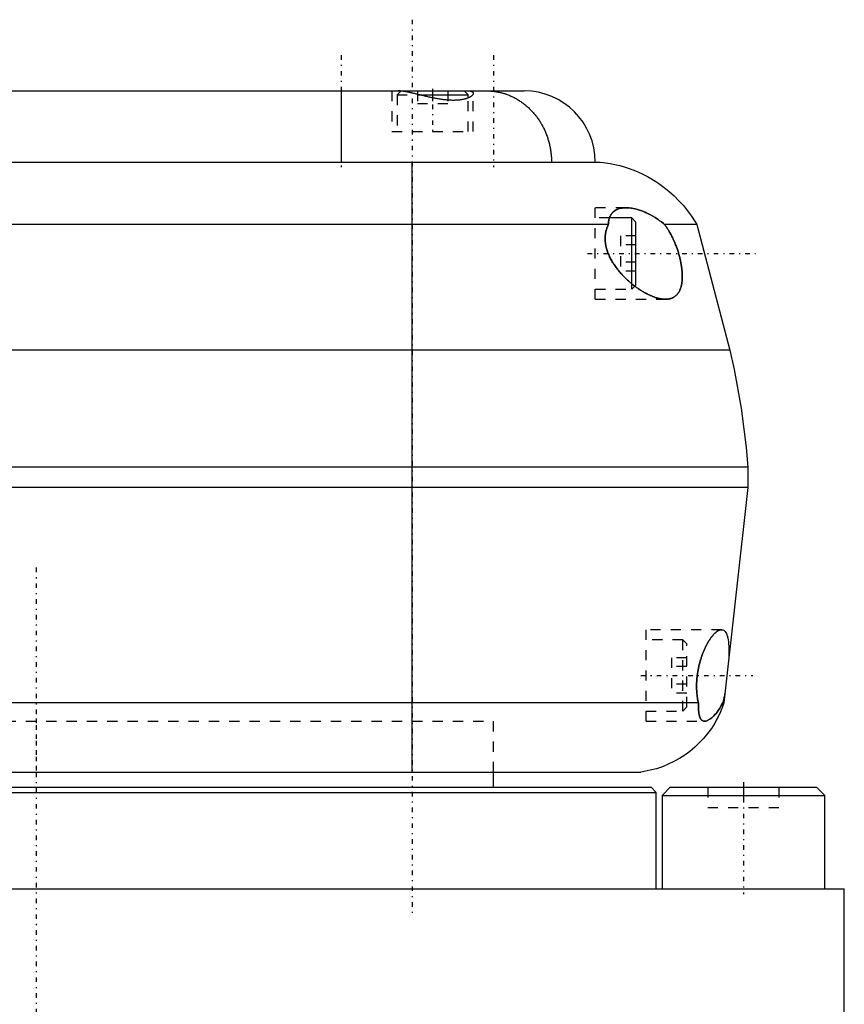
# Model space of a CAD drawing. Extents: x -602 to 168, y -1 to 861.
# Tile 10 of 10: x -2 to 80, y 294 to 390. Entities that reach past the tile are written whole.
import ezdxf

# ---------------------------------------------------------------- set-up
doc = ezdxf.new("R2010")
doc.units = 0
doc.linetypes.add('CENTER', pattern=[1.5, 0.45, -0.5, 0.05, -0.5])
doc.linetypes.add('DASHED', pattern=[2, 1, -1])
for name, color, linetype in [('AM_0', 7, 'CONTINUOUS'), ('AM_3', 7, 'DASHED'), ('AM_7', 7, 'CENTER')]:
    doc.layers.add(name, color=color, linetype=linetype)

msp = doc.modelspace()

# ---------------------------------------------------------------- linework, layer by layer
at = {"layer": 'AM_0', "color": 7, "linetype": 'CONTINUOUS'}
for p, q in [((-58, 383.5), (48, 383.5)), ((30, 383.5), (30, 376.5)), ((35.9, 383.5), (35.883, 383.483)), ((37.747, 383.1), (42.5, 383.1)), ((42.5, 383.1), (42.1, 383.5)), ((42.5, 382.801), (42.5, 383.1)), ((-345.5, 376.5), (55.5, 376.5)), ((37, 316.5), (37, 376.5)), ((58.6, 371), (56.393, 371)), ((59, 370.6), (58.6, 371)), ((58.6, 364.517), (58.6, 371)), ((56.287, 370.35), (-346.287, 370.35)), ((59, 364.4), (59, 370.6)), ((65, 370.35), (61.814, 370.35)), ((65, 370.35), (68.25, 358)), ((58.889, 364.289), (59, 364.4)), ((68.25, 358), (-358.25, 358)), ((70, 346.5), (-360, 346.5)), ((70, 346.5), (70, 344.5)), ((70, 344.5), (-360, 344.5)), ((70, 344.5), (67.65, 323.3)), ((65.144, 323.3), (-355.144, 323.3)), ((67.65, 323.3), (67.537, 323.3)), ((-351.5, 316.5), (59.5, 316.5)), ((45, 315), (45, 316.5)), ((-60.5, 315), (60.5, 315)), ((61, 314.5), (60.5, 315)), ((62.375, 315), (61.575, 314.2)), ((62.375, 315), (76.775, 315)), ((77.575, 314.2), (76.775, 315)), ((-61, 314.5), (61, 314.5)), ((61, 305), (61, 314.5)), ((61.575, 314.2), (61.575, 305)), ((61.575, 314.2), (77.575, 314.2)), ((77.575, 305), (77.575, 314.2)), ((-79.5, 305), (79.5, 305)), ((79.5, 288.3), (79.5, 305))]:
    msp.add_line(p, q, dxfattribs=at)
for points in [[(43, 383.251, 0), (43, 383.242, 0), (42.998, 383.224, 0), (42.994, 383.205, 0), (42.991, 383.195, 0), (42.988, 383.185, 0), (42.98, 383.166, 0), (42.971, 383.146, 0), (42.959, 383.126, 0), (42.946, 383.106, 0), (42.93, 383.085, 0), (42.922, 383.075, 0), (42.913, 383.065, 0), (42.893, 383.044, 0), (42.872, 383.024, 0), (42.849, 383.003, 0), (42.824, 382.983, 0), (42.797, 382.962, 0), (42.782, 382.952, 0), (42.768, 382.942, 0), (42.737, 382.921, 0), (42.704, 382.901, 0), (42.686, 382.891, 0), (42.669, 382.881, 0), (42.632, 382.862, 0), (42.593, 382.843, 0), (42.573, 382.833, 0), (42.553, 382.824, 0), (42.51, 382.805, 0), (42.466, 382.787, 0), (42.42, 382.769, 0), (42.371, 382.752, 0), (42.321, 382.735, 0), (42.295, 382.727, 0), (42.269, 382.719, 0), (42.215, 382.704, 0), (42.16, 382.689, 0), (42.102, 382.675, 0), (42.043, 382.661, 0), (41.982, 382.648, 0), (41.951, 382.642, 0), (41.919, 382.637, 0), (41.855, 382.626, 0), (41.789, 382.615, 0), (41.721, 382.606, 0), (41.651, 382.598, 0), (41.58, 382.59, 0), (41.544, 382.587, 0), (41.507, 382.584, 0), (41.433, 382.578, 0), (41.356, 382.574, 0), (41.279, 382.57, 0), (41.199, 382.568, 0), (41.119, 382.567, 0), (41.079, 382.566, 0), (41.038, 382.566, 0), (40.955, 382.567, 0), (40.871, 382.569, 0), (40.786, 382.572, 0), (40.7, 382.576, 0), (40.613, 382.581, 0), (40.569, 382.584, 0), (40.524, 382.587, 0), (40.435, 382.594, 0), (40.345, 382.602, 0), (40.3, 382.607, 0), (40.254, 382.612, 0), (40.162, 382.622, 0), (40.069, 382.633, 0), (40.022, 382.639, 0), (39.975, 382.645, 0), (39.88, 382.658, 0), (39.786, 382.672, 0), (39.69, 382.687, 0), (39.595, 382.702, 0), (39.499, 382.718, 0), (39.451, 382.727, 0), (39.403, 382.735, 0), (39.306, 382.753, 0), (39.209, 382.772, 0), (39.112, 382.791, 0), (39.015, 382.81, 0), (38.918, 382.83, 0), (38.87, 382.84, 0), (38.821, 382.851, 0), (38.724, 382.872, 0), (38.627, 382.893, 0), (38.53, 382.915, 0), (38.433, 382.937, 0), (38.337, 382.959, 0), (38.288, 382.971, 0), (38.24, 382.982, 0), (38.144, 383.004, 0), (38.049, 383.027, 0), (37.954, 383.05, 0), (37.859, 383.073, 0), (37.765, 383.096, 0), (37.718, 383.107, 0), (37.671, 383.118, 0), (37.579, 383.141, 0), (37.486, 383.163, 0), (37.395, 383.185, 0), (37.304, 383.207, 0), (37.214, 383.228, 0), (37.17, 383.239, 0), (37.125, 383.249, 0), (37.037, 383.27, 0), (36.95, 383.29, 0), (36.907, 383.3, 0), (36.864, 383.31, 0), (36.779, 383.328, 0), (36.696, 383.346, 0), (36.654, 383.355, 0), (36.613, 383.364, 0), (36.532, 383.38, 0), (36.453, 383.396, 0), (36.375, 383.411, 0), (36.298, 383.425, 0), (36.223, 383.438, 0), (36.186, 383.444, 0), (36.149, 383.45, 0), (36.077, 383.46, 0), (36.007, 383.47, 0), (35.939, 383.478, 0), (35.872, 383.485, 0), (35.808, 383.491, 0), (35.776, 383.493, 0), (35.746, 383.495, 0), (35.686, 383.498, 0), (35.628, 383.5, 0), (35.6, 383.5, 0)], [(42.459, 383.5, 0), (42.488, 383.5, 0), (42.544, 383.498, 0), (42.597, 383.494, 0), (42.623, 383.492, 0), (42.647, 383.489, 0), (42.694, 383.482, 0), (42.737, 383.473, 0), (42.777, 383.463, 0), (42.814, 383.451, 0), (42.848, 383.438, 0), (42.863, 383.43, 0), (42.878, 383.423, 0), (42.905, 383.407, 0), (42.928, 383.39, 0), (42.949, 383.371, 0), (42.966, 383.352, 0), (42.979, 383.331, 0), (42.985, 383.32, 0), (42.989, 383.309, 0), (42.996, 383.287, 0), (43, 383.263, 0), (43, 383.251, 0)], [(44.318, 383.5, 0), (44.364, 383.5, 0), (44.456, 383.498, 0), (44.548, 383.495, 0), (44.594, 383.493, 0), (44.64, 383.491, 0), (44.732, 383.485, 0), (44.823, 383.478, 0), (44.915, 383.469, 0), (45.006, 383.459, 0), (45.097, 383.447, 0), (45.142, 383.441, 0), (45.188, 383.434, 0), (45.279, 383.42, 0), (45.369, 383.404, 0), (45.46, 383.386, 0), (45.55, 383.368, 0), (45.64, 383.347, 0), (45.685, 383.337, 0), (45.729, 383.326, 0), (45.819, 383.303, 0), (45.908, 383.278, 0), (45.952, 383.265, 0), (45.997, 383.252, 0), (46.085, 383.225, 0), (46.173, 383.196, 0), (46.217, 383.181, 0), (46.261, 383.166, 0), (46.349, 383.134, 0), (46.436, 383.101, 0), (46.523, 383.067, 0), (46.609, 383.031, 0), (46.695, 382.994, 0), (46.738, 382.975, 0), (46.78, 382.955, 0), (46.865, 382.916, 0), (46.95, 382.874, 0), (47.034, 382.832, 0), (47.117, 382.788, 0), (47.2, 382.742, 0), (47.241, 382.719, 0), (47.282, 382.696, 0), (47.364, 382.648, 0), (47.445, 382.599, 0), (47.525, 382.548, 0), (47.604, 382.497, 0), (47.683, 382.444, 0), (47.722, 382.417, 0), (47.761, 382.389, 0), (47.839, 382.334, 0), (47.915, 382.277, 0), (47.991, 382.219, 0), (48.066, 382.16, 0), (48.141, 382.1, 0), (48.178, 382.069, 0), (48.214, 382.038, 0), (48.287, 381.976, 0), (48.359, 381.912, 0), (48.431, 381.847, 0), (48.501, 381.78, 0), (48.571, 381.713, 0), (48.605, 381.679, 0), (48.639, 381.644, 0), (48.707, 381.575, 0), (48.774, 381.504, 0), (48.807, 381.468, 0), (48.84, 381.432, 0), (48.905, 381.359, 0), (48.97, 381.285, 0), (49.001, 381.247, 0), (49.033, 381.21, 0), (49.095, 381.134, 0), (49.156, 381.057, 0), (49.216, 380.979, 0), (49.275, 380.9, 0), (49.333, 380.82, 0), (49.362, 380.78, 0), (49.39, 380.739, 0), (49.446, 380.658, 0), (49.501, 380.575, 0), (49.554, 380.492, 0), (49.607, 380.408, 0), (49.658, 380.323, 0), (49.683, 380.28, 0), (49.708, 380.237, 0), (49.757, 380.15, 0), (49.805, 380.063, 0), (49.852, 379.975, 0), (49.898, 379.886, 0), (49.942, 379.796, 0), (49.964, 379.751, 0), (49.986, 379.705, 0), (50.028, 379.614, 0), (50.069, 379.522, 0), (50.108, 379.429, 0), (50.147, 379.336, 0), (50.184, 379.242, 0), (50.202, 379.195, 0), (50.22, 379.147, 0), (50.255, 379.052, 0), (50.289, 378.956, 0), (50.321, 378.86, 0), (50.352, 378.763, 0), (50.381, 378.666, 0), (50.396, 378.617, 0), (50.41, 378.568, 0), (50.436, 378.47, 0), (50.462, 378.372, 0), (50.474, 378.323, 0), (50.486, 378.273, 0), (50.509, 378.174, 0), (50.531, 378.075, 0), (50.541, 378.025, 0), (50.551, 377.975, 0), (50.57, 377.875, 0), (50.588, 377.774, 0), (50.604, 377.673, 0), (50.619, 377.572, 0), (50.633, 377.471, 0), (50.639, 377.42, 0), (50.645, 377.37, 0), (50.656, 377.268, 0), (50.666, 377.166, 0), (50.674, 377.064, 0), (50.681, 376.962, 0), (50.686, 376.859, 0), (50.689, 376.808, 0), (50.691, 376.757, 0), (50.693, 376.654, 0), (50.695, 376.551, 0), (50.695, 376.5, 0)], [(55.5, 376.5, 0), (55.824, 376.462, 0), (56.466, 376.36, 0), (57.102, 376.225, 0), (57.417, 376.145, 0), (57.73, 376.058, 0), (58.348, 375.858, 0), (58.956, 375.626, 0), (59.551, 375.362, 0), (60.133, 375.067, 0), (60.7, 374.741, 0), (60.976, 374.568, 0), (61.248, 374.387, 0), (61.777, 374.005, 0), (62.285, 373.595, 0), (62.772, 373.159, 0), (63.236, 372.698, 0), (63.675, 372.213, 0), (63.885, 371.963, 0), (64.088, 371.707, 0), (64.474, 371.179, 0), (64.832, 370.631, 0), (65, 370.35, 0)], [(56.287, 370.35, 0), (56.287, 370.366, 0), (56.289, 370.397, 0), (56.29, 370.429, 0), (56.291, 370.444, 0), (56.292, 370.46, 0), (56.295, 370.49, 0), (56.297, 370.521, 0), (56.3, 370.551, 0), (56.303, 370.581, 0), (56.307, 370.61, 0), (56.309, 370.625, 0), (56.311, 370.639, 0), (56.315, 370.668, 0), (56.32, 370.697, 0), (56.324, 370.726, 0), (56.33, 370.754, 0), (56.335, 370.782, 0), (56.338, 370.795, 0), (56.341, 370.809, 0), (56.347, 370.836, 0), (56.354, 370.863, 0), (56.357, 370.877, 0), (56.36, 370.89, 0), (56.368, 370.917, 0), (56.375, 370.943, 0), (56.379, 370.956, 0), (56.383, 370.969, 0), (56.391, 370.994, 0), (56.399, 371.019, 0), (56.408, 371.044, 0), (56.417, 371.068, 0), (56.427, 371.093, 0), (56.432, 371.105, 0), (56.436, 371.116, 0), (56.446, 371.14, 0), (56.457, 371.163, 0), (56.495, 371.241, 0), (56.57, 371.366, 0), (56.655, 371.478, 0), (56.751, 371.579, 0), (56.802, 371.625, 0), (56.856, 371.668, 0), (56.969, 371.746, 0), (57.09, 371.812, 0), (57.219, 371.868, 0), (57.354, 371.913, 0), (57.495, 371.948, 0), (57.567, 371.962, 0), (57.64, 371.974, 0), (57.791, 371.991, 0), (57.945, 371.999, 0), (58.024, 372, 0)], [(58.024, 372, 0), (58.122, 371.998, 0), (58.321, 371.987, 0), (58.524, 371.964, 0), (58.627, 371.948, 0), (58.731, 371.93, 0), (58.94, 371.886, 0), (59.152, 371.831, 0), (59.366, 371.767, 0), (59.582, 371.693, 0), (59.799, 371.609, 0), (59.908, 371.564, 0), (60.017, 371.516, 0), (60.234, 371.413, 0), (60.451, 371.302, 0), (60.666, 371.181, 0), (60.879, 371.052, 0), (61.091, 370.913, 0), (61.197, 370.839, 0), (61.302, 370.764, 0), (61.509, 370.605, 0), (61.714, 370.438, 0), (61.814, 370.35, 0)], [(61.9, 363, 0), (61.867, 363, 0), (61.8, 363.002, 0), (61.734, 363.006, 0), (61.7, 363.009, 0), (61.666, 363.012, 0), (61.599, 363.019, 0), (61.532, 363.028, 0), (61.464, 363.038, 0), (61.396, 363.051, 0), (61.328, 363.064, 0), (61.294, 363.072, 0), (61.26, 363.08, 0), (61.19, 363.096, 0), (61.119, 363.115, 0), (61.048, 363.135, 0), (60.976, 363.157, 0), (60.903, 363.181, 0), (60.866, 363.193, 0), (60.829, 363.206, 0), (60.755, 363.232, 0), (60.679, 363.261, 0), (60.642, 363.275, 0), (60.604, 363.291, 0), (60.527, 363.322, 0), (60.451, 363.355, 0), (60.412, 363.372, 0), (60.373, 363.39, 0), (60.295, 363.426, 0), (60.217, 363.463, 0), (60.138, 363.502, 0), (60.059, 363.543, 0), (59.98, 363.585, 0), (59.941, 363.606, 0), (59.901, 363.628, 0), (59.821, 363.673, 0), (59.741, 363.719, 0), (59.661, 363.766, 0), (59.581, 363.815, 0), (59.501, 363.865, 0), (59.461, 363.89, 0), (59.421, 363.916, 0), (59.341, 363.969, 0), (59.262, 364.022, 0), (59.182, 364.077, 0), (59.102, 364.133, 0), (59.023, 364.19, 0), (58.984, 364.219, 0), (58.944, 364.248, 0), (58.866, 364.307, 0), (58.788, 364.367, 0), (58.71, 364.428, 0), (58.633, 364.49, 0), (58.557, 364.553, 0), (58.518, 364.585, 0), (58.481, 364.617, 0), (58.405, 364.681, 0), (58.331, 364.746, 0), (58.257, 364.812, 0), (58.184, 364.879, 0), (58.111, 364.946, 0), (58.075, 364.98, 0), (58.039, 365.014, 0), (57.966, 365.085, 0), (57.894, 365.157, 0), (57.857, 365.193, 0), (57.821, 365.23, 0), (57.749, 365.305, 0), (57.676, 365.382, 0), (57.64, 365.421, 0), (57.604, 365.46, 0), (57.532, 365.54, 0), (57.461, 365.621, 0), (57.39, 365.703, 0), (57.32, 365.787, 0), (57.251, 365.873, 0), (57.217, 365.916, 0), (57.183, 365.959, 0), (57.115, 366.047, 0), (57.049, 366.136, 0), (56.984, 366.226, 0), (56.919, 366.318, 0), (56.857, 366.411, 0), (56.826, 366.457, 0), (56.795, 366.504, 0), (56.736, 366.599, 0), (56.677, 366.695, 0), (56.621, 366.791, 0), (56.566, 366.889, 0), (56.513, 366.987, 0), (56.487, 367.037, 0), (56.462, 367.087, 0), (56.413, 367.187, 0), (56.366, 367.288, 0), (56.322, 367.389, 0), (56.28, 367.491, 0), (56.24, 367.594, 0), (56.221, 367.645, 0), (56.202, 367.697, 0), (56.167, 367.801, 0), (56.135, 367.905, 0), (56.105, 368.01, 0), (56.078, 368.115, 0), (56.054, 368.22, 0), (56.043, 368.272, 0), (56.033, 368.325, 0), (56.015, 368.431, 0), (56, 368.537, 0), (55.993, 368.59, 0), (55.988, 368.643, 0), (55.979, 368.749, 0), (55.973, 368.854, 0), (55.971, 368.907, 0), (55.971, 368.96, 0), (55.972, 369.065, 0), (55.976, 369.169, 0), (55.983, 369.272, 0), (55.994, 369.374, 0), (56.008, 369.475, 0), (56.016, 369.525, 0), (56.025, 369.575, 0), (56.046, 369.673, 0), (56.069, 369.769, 0), (56.095, 369.864, 0), (56.124, 369.957, 0), (56.156, 370.048, 0), (56.173, 370.092, 0), (56.19, 370.137, 0), (56.227, 370.224, 0), (56.267, 370.308, 0), (56.287, 370.35, 0)], [(61.814, 370.35, 0), (61.84, 370.317, 0), (61.889, 370.25, 0), (61.938, 370.183, 0), (61.962, 370.149, 0), (61.986, 370.114, 0), (62.034, 370.045, 0), (62.081, 369.974, 0), (62.129, 369.901, 0), (62.176, 369.827, 0), (62.223, 369.751, 0), (62.247, 369.712, 0), (62.27, 369.673, 0), (62.316, 369.594, 0), (62.362, 369.514, 0), (62.408, 369.432, 0), (62.453, 369.348, 0), (62.498, 369.264, 0), (62.52, 369.221, 0), (62.542, 369.178, 0), (62.585, 369.091, 0), (62.628, 369.003, 0), (62.649, 368.959, 0), (62.67, 368.914, 0), (62.712, 368.824, 0), (62.752, 368.733, 0), (62.772, 368.687, 0), (62.792, 368.641, 0), (62.831, 368.548, 0), (62.87, 368.455, 0), (62.907, 368.361, 0), (62.944, 368.267, 0), (62.98, 368.172, 0), (62.997, 368.124, 0), (63.014, 368.076, 0), (63.048, 367.98, 0), (63.081, 367.885, 0), (63.113, 367.788, 0), (63.144, 367.692, 0), (63.174, 367.596, 0), (63.188, 367.548, 0), (63.202, 367.5, 0), (63.23, 367.404, 0), (63.257, 367.309, 0), (63.282, 367.213, 0), (63.306, 367.119, 0), (63.33, 367.024, 0), (63.341, 366.978, 0), (63.352, 366.931, 0), (63.373, 366.836, 0), (63.393, 366.742, 0), (63.412, 366.647, 0), (63.431, 366.551, 0), (63.448, 366.456, 0), (63.456, 366.408, 0), (63.464, 366.361, 0), (63.479, 366.265, 0), (63.493, 366.17, 0), (63.506, 366.075, 0), (63.517, 365.98, 0), (63.528, 365.886, 0), (63.532, 365.839, 0), (63.537, 365.793, 0), (63.544, 365.7, 0), (63.55, 365.608, 0), (63.553, 365.562, 0), (63.555, 365.516, 0), (63.559, 365.426, 0), (63.561, 365.337, 0), (63.561, 365.292, 0), (63.561, 365.248, 0), (63.561, 365.161, 0), (63.559, 365.075, 0), (63.555, 364.991, 0), (63.55, 364.907, 0), (63.543, 364.826, 0), (63.54, 364.785, 0), (63.535, 364.745, 0), (63.526, 364.667, 0), (63.515, 364.59, 0), (63.503, 364.514, 0), (63.489, 364.441, 0), (63.474, 364.369, 0), (63.466, 364.334, 0), (63.457, 364.299, 0), (63.44, 364.231, 0), (63.42, 364.165, 0), (63.4, 364.101, 0), (63.378, 364.039, 0), (63.355, 363.979, 0), (63.344, 363.95, 0), (63.331, 363.921, 0), (63.306, 363.865, 0), (63.279, 363.811, 0), (63.251, 363.758, 0), (63.222, 363.707, 0), (63.191, 363.658, 0), (63.175, 363.633, 0), (63.159, 363.61, 0), (63.126, 363.564, 0), (63.091, 363.519, 0), (63.055, 363.477, 0), (63.018, 363.436, 0), (62.979, 363.397, 0), (62.959, 363.378, 0), (62.939, 363.36, 0), (62.898, 363.325, 0), (62.856, 363.291, 0), (62.835, 363.275, 0), (62.813, 363.26, 0), (62.768, 363.23, 0), (62.723, 363.202, 0), (62.699, 363.189, 0), (62.676, 363.176, 0), (62.628, 363.152, 0), (62.579, 363.13, 0), (62.53, 363.109, 0), (62.479, 363.091, 0), (62.427, 363.074, 0), (62.401, 363.066, 0), (62.375, 363.059, 0), (62.322, 363.045, 0), (62.268, 363.034, 0), (62.213, 363.024, 0), (62.157, 363.016, 0), (62.101, 363.01, 0), (62.073, 363.007, 0), (62.044, 363.005, 0), (61.987, 363.002, 0), (61.929, 363, 0), (61.9, 363, 0)], [(68.25, 358, 0), (68.665, 356.104, 0), (69.348, 352.284, 0), (69.833, 348.434, 0), (70, 346.5, 0)], [(65.144, 323.3, 0), (65.136, 323.338, 0), (65.119, 323.415, 0), (65.102, 323.494, 0), (65.095, 323.534, 0), (65.087, 323.575, 0), (65.072, 323.656, 0), (65.059, 323.739, 0), (65.046, 323.823, 0), (65.034, 323.909, 0), (65.023, 323.995, 0), (65.018, 324.039, 0), (65.013, 324.082, 0), (65.004, 324.171, 0), (64.996, 324.26, 0), (64.989, 324.35, 0), (64.983, 324.441, 0), (64.978, 324.532, 0), (64.975, 324.578, 0), (64.974, 324.625, 0), (64.971, 324.717, 0), (64.969, 324.81, 0), (64.968, 324.857, 0), (64.968, 324.904, 0), (64.968, 324.997, 0), (64.97, 325.091, 0), (64.971, 325.138, 0), (64.972, 325.185, 0), (64.975, 325.279, 0), (64.98, 325.372, 0), (64.985, 325.466, 0), (64.992, 325.559, 0), (64.999, 325.652, 0), (65.003, 325.698, 0), (65.007, 325.744, 0), (65.017, 325.836, 0), (65.027, 325.928, 0), (65.038, 326.021, 0), (65.05, 326.114, 0), (65.064, 326.207, 0), (65.071, 326.254, 0), (65.078, 326.3, 0), (65.093, 326.394, 0), (65.11, 326.487, 0), (65.127, 326.581, 0), (65.145, 326.674, 0), (65.164, 326.767, 0), (65.174, 326.814, 0), (65.184, 326.86, 0), (65.205, 326.953, 0), (65.227, 327.045, 0), (65.25, 327.137, 0), (65.274, 327.228, 0), (65.298, 327.318, 0), (65.311, 327.363, 0), (65.324, 327.408, 0), (65.35, 327.497, 0), (65.376, 327.585, 0), (65.404, 327.673, 0), (65.432, 327.759, 0), (65.461, 327.845, 0), (65.475, 327.887, 0), (65.49, 327.93, 0), (65.52, 328.013, 0), (65.551, 328.096, 0), (65.566, 328.136, 0), (65.582, 328.177, 0), (65.613, 328.257, 0), (65.645, 328.336, 0), (65.661, 328.375, 0), (65.678, 328.413, 0), (65.71, 328.489, 0), (65.743, 328.564, 0), (65.776, 328.638, 0), (65.81, 328.709, 0), (65.843, 328.78, 0), (65.86, 328.814, 0), (65.877, 328.849, 0), (65.911, 328.916, 0), (65.945, 328.982, 0), (65.979, 329.046, 0), (66.013, 329.108, 0), (66.047, 329.171, 0), (66.065, 329.201, 0), (66.082, 329.232, 0), (66.118, 329.292, 0), (66.153, 329.351, 0), (66.189, 329.41, 0), (66.226, 329.467, 0), (66.262, 329.523, 0), (66.281, 329.551, 0), (66.299, 329.578, 0), (66.336, 329.631, 0), (66.373, 329.684, 0), (66.41, 329.735, 0), (66.447, 329.784, 0), (66.485, 329.833, 0), (66.503, 329.856, 0), (66.522, 329.879, 0), (66.559, 329.924, 0), (66.597, 329.968, 0), (66.634, 330.01, 0), (66.671, 330.051, 0), (66.708, 330.09, 0), (66.727, 330.108, 0), (66.745, 330.127, 0), (66.782, 330.162, 0), (66.818, 330.196, 0), (66.836, 330.212, 0), (66.854, 330.228, 0), (66.89, 330.259, 0), (66.926, 330.287, 0), (66.944, 330.301, 0), (66.961, 330.314, 0), (66.996, 330.339, 0), (67.031, 330.362, 0), (67.065, 330.384, 0), (67.099, 330.403, 0), (67.133, 330.421, 0), (67.149, 330.429, 0), (67.165, 330.437, 0), (67.198, 330.451, 0), (67.23, 330.463, 0), (67.261, 330.474, 0), (67.292, 330.482, 0), (67.322, 330.489, 0), (67.337, 330.492, 0), (67.352, 330.495, 0), (67.381, 330.498, 0), (67.41, 330.5, 0), (67.424, 330.5, 0)], [(67.424, 330.5, 0), (67.468, 330.498, 0), (67.553, 330.48, 0), (67.634, 330.445, 0), (67.673, 330.42, 0), (67.71, 330.39, 0), (67.781, 330.317, 0), (67.847, 330.224, 0), (67.906, 330.113, 0), (67.958, 329.983, 0), (68.004, 329.837, 0), (68.024, 329.758, 0), (68.043, 329.675, 0), (68.076, 329.499, 0), (68.102, 329.311, 0), (68.123, 329.11, 0), (68.138, 328.893, 0), (68.149, 328.661, 0), (68.152, 328.539, 0), (68.153, 328.414, 0), (68.153, 328.155, 0), (68.147, 327.885, 0), (68.143, 327.747, 0)], [(67.765, 324.336, 0), (67.759, 324.305, 0), (67.747, 324.243, 0), (67.736, 324.181, 0), (67.73, 324.151, 0), (67.724, 324.12, 0), (67.712, 324.06, 0), (67.699, 324, 0), (67.687, 323.94, 0), (67.675, 323.881, 0), (67.662, 323.823, 0), (67.656, 323.794, 0), (67.649, 323.765, 0), (67.637, 323.708, 0), (67.624, 323.651, 0), (67.611, 323.595, 0), (67.597, 323.54, 0), (67.584, 323.486, 0), (67.577, 323.459, 0), (67.571, 323.432, 0), (67.557, 323.378, 0), (67.544, 323.326, 0), (67.537, 323.3, 0)], [(67.65, 323.3, 0), (67.548, 323.005, 0), (67.318, 322.426, 0), (67.053, 321.863, 0), (66.907, 321.589, 0), (66.753, 321.319, 0), (66.421, 320.794, 0), (66.056, 320.29, 0), (65.659, 319.809, 0), (65.234, 319.354, 0), (64.782, 318.928, 0), (64.547, 318.725, 0), (64.305, 318.53, 0), (63.805, 318.163, 0), (63.282, 317.828, 0), (62.738, 317.525, 0), (62.177, 317.257, 0), (61.602, 317.024, 0), (61.31, 316.922, 0), (61.014, 316.828, 0), (60.416, 316.669, 0), (59.807, 316.547, 0), (59.5, 316.5, 0)], [(65.75, 321.5, 0), (65.712, 321.501, 0), (65.641, 321.513, 0), (65.574, 321.535, 0), (65.542, 321.551, 0), (65.512, 321.569, 0), (65.455, 321.615, 0), (65.403, 321.673, 0), (65.356, 321.742, 0), (65.315, 321.822, 0), (65.278, 321.914, 0), (65.262, 321.964, 0), (65.247, 322.017, 0), (65.22, 322.13, 0), (65.198, 322.255, 0), (65.18, 322.39, 0), (65.166, 322.535, 0), (65.156, 322.69, 0), (65.152, 322.771, 0), (65.149, 322.854, 0), (65.145, 323.026, 0), (65.144, 323.207, 0), (65.144, 323.3, 0)], [(67.537, 323.3, 0), (67.491, 323.207, 0), (67.396, 323.028, 0), (67.298, 322.857, 0), (67.248, 322.775, 0), (67.197, 322.696, 0), (67.095, 322.544, 0), (66.99, 322.401, 0), (66.885, 322.268, 0), (66.779, 322.145, 0), (66.672, 322.032, 0), (66.619, 321.979, 0), (66.566, 321.929, 0), (66.461, 321.837, 0), (66.358, 321.755, 0), (66.256, 321.684, 0), (66.156, 321.624, 0), (66.06, 321.576, 0), (66.012, 321.556, 0), (65.966, 321.539, 0), (65.876, 321.514, 0), (65.791, 321.502, 0), (65.75, 321.5, 0)]]:
    msp.add_polyline3d(points, dxfattribs=at)
msp.add_arc((48, 376.5), 7, 0, 90, dxfattribs=at)
at = {"layer": 'AM_3', "color": 6, "linetype": 'DASHED'}
for p, q in [((35, 383.5), (35, 379.5)), ((35.883, 383.483), (35.5, 383.1)), ((35.5, 383.1), (35.5, 379.5)), ((35.5, 383.1), (37.747, 383.1)), ((35.899, 383.5), (42.1, 383.5)), ((37.5, 383.5), (37.5, 382.25)), ((39, 383.5), (39, 382.25)), ((40.5, 383.5), (40.5, 382.25)), ((42.5, 379.5), (42.5, 382.801)), ((43, 379.5), (43, 383.251)), ((37.5, 382.25), (40.5, 382.25)), ((35, 379.5), (43, 379.5)), ((58.024, 372), (55, 372)), ((55, 363), (55, 372)), ((58.024, 372), (58.009, 372)), ((56.393, 371), (55, 371)), ((59, 369.232), (57.5, 369.232)), ((57.5, 369.232), (57.5, 365.768)), ((59, 368.366), (57.5, 368.366)), ((59, 366.634), (57.5, 366.634)), ((59, 365.768), (57.5, 365.768)), ((58.6, 364), (58.6, 364.517)), ((58.6, 364), (58.889, 364.289)), ((55, 364), (58.6, 364)), ((55, 363), (61.9, 363)), ((67.424, 330.5), (60, 330.5)), ((60, 321.5), (60, 330.5)), ((63.6, 329.5), (60, 329.5)), ((64, 329.1), (63.6, 329.5)), ((63.6, 322.5), (63.6, 329.5)), ((64, 322.9), (64, 329.1)), ((64, 327.732), (62.5, 327.732)), ((62.5, 327.732), (62.5, 324.268)), ((64, 326.866), (62.5, 326.866)), ((64, 325.134), (62.5, 325.134)), ((64, 324.268), (62.5, 324.268)), ((63.6, 322.5), (64, 322.9)), ((60, 322.5), (63.6, 322.5)), ((-45, 321.5), (45, 321.5)), ((-45, 321.5), (45, 321.5)), ((45, 316.5), (45, 321.5)), ((60, 321.5), (65.75, 321.5)), ((62.375, 315), (62.519, 315)), ((66.075, 315), (66.075, 313)), ((69.575, 315), (69.575, 313)), ((73.075, 315), (73.075, 313)), ((66.075, 313), (73.075, 313))]:
    msp.add_line(p, q, dxfattribs=at)
for points in [[(58.009, 372, 0), (57.975, 372, 0), (57.906, 371.998, 0), (57.838, 371.994, 0), (57.804, 371.992, 0), (57.771, 371.989, 0), (57.704, 371.982, 0), (57.639, 371.974, 0), (57.574, 371.963, 0), (57.51, 371.951, 0), (57.447, 371.938, 0), (57.416, 371.93, 0), (57.385, 371.922, 0), (57.325, 371.904, 0), (57.265, 371.885, 0), (57.207, 371.863, 0), (57.15, 371.84, 0), (57.094, 371.814, 0), (57.067, 371.8, 0), (57.04, 371.786, 0), (56.987, 371.757, 0), (56.935, 371.725, 0), (56.91, 371.708, 0)], [(61.814, 370.35, 0), (61.714, 370.438, 0), (61.509, 370.606, 0), (61.301, 370.764, 0), (61.196, 370.84, 0), (61.091, 370.913, 0), (60.878, 371.052, 0), (60.664, 371.182, 0), (60.449, 371.302, 0), (60.233, 371.414, 0), (60.016, 371.516, 0), (59.908, 371.564, 0), (59.799, 371.609, 0), (59.583, 371.692, 0), (59.368, 371.766, 0), (59.154, 371.831, 0), (58.942, 371.885, 0), (58.733, 371.929, 0), (58.629, 371.948, 0), (58.525, 371.963, 0), (58.322, 371.987, 0), (58.122, 371.998, 0), (58.024, 372, 0)], [(56.393, 371.001, 0), (56.37, 370.926, 0), (56.347, 370.836, 0), (56.341, 370.81, 0), (56.335, 370.783, 0), (56.333, 370.77, 0), (56.33, 370.756, 0), (56.325, 370.729, 0), (56.32, 370.701, 0), (56.316, 370.674, 0), (56.312, 370.645, 0), (56.308, 370.617, 0), (56.306, 370.603, 0), (56.304, 370.588, 0), (56.301, 370.56, 0), (56.298, 370.53, 0), (56.297, 370.516, 0)], [(56.91, 371.708, 0), (56.891, 371.694, 0), (56.853, 371.666, 0), (56.816, 371.637, 0), (56.798, 371.622, 0), (56.78, 371.606, 0), (56.746, 371.574, 0), (56.712, 371.541, 0), (56.679, 371.506, 0), (56.648, 371.47, 0), (56.618, 371.432, 0), (56.603, 371.413, 0), (56.589, 371.393, 0), (56.561, 371.352, 0), (56.534, 371.31, 0), (56.509, 371.266, 0), (56.485, 371.221, 0), (56.462, 371.175, 0), (56.451, 371.151, 0), (56.441, 371.127, 0), (56.421, 371.077, 0), (56.402, 371.027, 0), (56.393, 371.001, 0)], [(56.287, 370.35, 0), (56.267, 370.308, 0), (56.227, 370.224, 0), (56.19, 370.137, 0), (56.173, 370.092, 0), (56.156, 370.048, 0), (56.124, 369.957, 0), (56.095, 369.864, 0), (56.069, 369.769, 0), (56.046, 369.673, 0), (56.025, 369.575, 0), (56.016, 369.525, 0), (56.008, 369.475, 0), (55.994, 369.374, 0), (55.983, 369.272, 0), (55.976, 369.169, 0), (55.972, 369.065, 0), (55.971, 368.96, 0), (55.971, 368.907, 0), (55.973, 368.854, 0), (55.979, 368.749, 0), (55.988, 368.643, 0), (55.993, 368.59, 0), (56, 368.537, 0), (56.015, 368.431, 0), (56.033, 368.325, 0), (56.043, 368.272, 0), (56.054, 368.22, 0), (56.078, 368.115, 0), (56.105, 368.01, 0), (56.135, 367.905, 0), (56.167, 367.801, 0), (56.202, 367.697, 0), (56.221, 367.645, 0), (56.24, 367.594, 0), (56.28, 367.491, 0), (56.322, 367.389, 0), (56.366, 367.288, 0), (56.413, 367.187, 0), (56.462, 367.087, 0), (56.487, 367.037, 0), (56.513, 366.987, 0), (56.566, 366.889, 0), (56.621, 366.791, 0), (56.677, 366.695, 0), (56.736, 366.599, 0), (56.795, 366.504, 0), (56.826, 366.457, 0), (56.857, 366.411, 0), (56.919, 366.318, 0), (56.984, 366.226, 0), (57.049, 366.136, 0), (57.115, 366.047, 0), (57.183, 365.959, 0), (57.217, 365.916, 0), (57.251, 365.873, 0), (57.32, 365.787, 0), (57.39, 365.703, 0), (57.461, 365.621, 0), (57.532, 365.54, 0), (57.604, 365.46, 0), (57.64, 365.421, 0), (57.676, 365.382, 0), (57.749, 365.305, 0), (57.821, 365.23, 0), (57.857, 365.193, 0), (57.894, 365.157, 0), (57.966, 365.085, 0), (58.039, 365.014, 0), (58.075, 364.98, 0), (58.111, 364.946, 0), (58.184, 364.879, 0), (58.257, 364.812, 0), (58.331, 364.746, 0), (58.405, 364.681, 0), (58.481, 364.617, 0), (58.518, 364.585, 0), (58.557, 364.553, 0), (58.633, 364.49, 0), (58.71, 364.428, 0), (58.788, 364.367, 0), (58.866, 364.307, 0), (58.944, 364.248, 0), (58.984, 364.219, 0), (59.023, 364.19, 0), (59.102, 364.133, 0), (59.182, 364.077, 0), (59.262, 364.022, 0), (59.341, 363.969, 0), (59.421, 363.916, 0), (59.461, 363.89, 0), (59.501, 363.865, 0), (59.581, 363.815, 0), (59.661, 363.766, 0), (59.741, 363.719, 0), (59.821, 363.673, 0), (59.901, 363.628, 0), (59.941, 363.606, 0), (59.98, 363.585, 0), (60.059, 363.543, 0), (60.138, 363.502, 0), (60.217, 363.463, 0), (60.295, 363.426, 0), (60.373, 363.39, 0), (60.412, 363.372, 0), (60.451, 363.355, 0), (60.527, 363.322, 0), (60.604, 363.291, 0), (60.642, 363.275, 0), (60.679, 363.261, 0), (60.755, 363.232, 0), (60.829, 363.206, 0), (60.866, 363.193, 0), (60.903, 363.181, 0), (60.976, 363.157, 0), (61.048, 363.135, 0), (61.119, 363.115, 0), (61.19, 363.096, 0), (61.26, 363.08, 0), (61.294, 363.072, 0), (61.328, 363.064, 0), (61.396, 363.051, 0), (61.464, 363.038, 0), (61.532, 363.028, 0), (61.599, 363.019, 0), (61.666, 363.012, 0), (61.7, 363.009, 0), (61.734, 363.006, 0), (61.8, 363.002, 0), (61.867, 363, 0), (61.9, 363, 0)], [(56.297, 370.516, 0), (56.295, 370.489, 0), (56.291, 370.434, 0), (56.288, 370.378, 0), (56.287, 370.35, 0)], [(61.9, 363, 0), (61.929, 363, 0), (61.987, 363.002, 0), (62.044, 363.005, 0), (62.073, 363.007, 0), (62.101, 363.01, 0), (62.157, 363.016, 0), (62.213, 363.024, 0), (62.268, 363.034, 0), (62.322, 363.045, 0), (62.375, 363.059, 0), (62.401, 363.066, 0), (62.427, 363.074, 0), (62.479, 363.091, 0), (62.53, 363.109, 0), (62.579, 363.13, 0), (62.628, 363.152, 0), (62.676, 363.176, 0), (62.699, 363.189, 0), (62.723, 363.202, 0), (62.768, 363.23, 0), (62.813, 363.26, 0), (62.835, 363.275, 0), (62.856, 363.291, 0), (62.898, 363.325, 0), (62.939, 363.36, 0), (62.959, 363.378, 0), (62.979, 363.397, 0), (63.018, 363.436, 0), (63.055, 363.477, 0), (63.091, 363.519, 0), (63.126, 363.564, 0), (63.159, 363.61, 0), (63.175, 363.633, 0), (63.191, 363.658, 0), (63.222, 363.707, 0), (63.251, 363.758, 0), (63.279, 363.811, 0), (63.306, 363.865, 0), (63.331, 363.921, 0), (63.344, 363.95, 0), (63.355, 363.979, 0), (63.378, 364.039, 0), (63.4, 364.101, 0), (63.42, 364.165, 0), (63.44, 364.231, 0), (63.457, 364.299, 0), (63.466, 364.334, 0), (63.474, 364.369, 0), (63.489, 364.441, 0), (63.503, 364.514, 0), (63.515, 364.59, 0), (63.526, 364.667, 0), (63.535, 364.745, 0), (63.54, 364.785, 0), (63.543, 364.826, 0), (63.55, 364.907, 0), (63.555, 364.991, 0), (63.559, 365.075, 0), (63.561, 365.161, 0), (63.561, 365.248, 0), (63.561, 365.292, 0), (63.561, 365.337, 0), (63.559, 365.426, 0), (63.555, 365.516, 0), (63.553, 365.562, 0), (63.55, 365.608, 0), (63.544, 365.7, 0), (63.537, 365.793, 0), (63.532, 365.839, 0), (63.528, 365.886, 0), (63.517, 365.98, 0), (63.506, 366.075, 0), (63.493, 366.17, 0), (63.479, 366.265, 0), (63.464, 366.361, 0), (63.456, 366.408, 0), (63.448, 366.456, 0), (63.431, 366.551, 0), (63.412, 366.647, 0), (63.393, 366.742, 0), (63.373, 366.836, 0), (63.352, 366.931, 0), (63.341, 366.978, 0), (63.33, 367.024, 0), (63.306, 367.119, 0), (63.282, 367.213, 0), (63.257, 367.309, 0), (63.23, 367.404, 0), (63.202, 367.5, 0), (63.188, 367.548, 0), (63.174, 367.596, 0), (63.144, 367.692, 0), (63.113, 367.788, 0), (63.081, 367.885, 0), (63.048, 367.98, 0), (63.014, 368.076, 0), (62.997, 368.124, 0), (62.98, 368.172, 0), (62.944, 368.267, 0), (62.907, 368.361, 0), (62.87, 368.455, 0), (62.831, 368.548, 0), (62.792, 368.641, 0), (62.772, 368.687, 0), (62.752, 368.733, 0), (62.712, 368.824, 0), (62.67, 368.914, 0), (62.649, 368.959, 0), (62.628, 369.003, 0), (62.585, 369.091, 0), (62.542, 369.178, 0), (62.52, 369.221, 0), (62.498, 369.264, 0), (62.453, 369.348, 0), (62.408, 369.432, 0), (62.362, 369.514, 0), (62.316, 369.594, 0), (62.27, 369.673, 0), (62.247, 369.712, 0), (62.223, 369.751, 0), (62.176, 369.827, 0), (62.129, 369.901, 0), (62.081, 369.974, 0), (62.034, 370.045, 0), (61.986, 370.114, 0), (61.962, 370.149, 0), (61.938, 370.183, 0), (61.889, 370.25, 0), (61.84, 370.317, 0), (61.814, 370.35, 0)], [(67.424, 330.5, 0), (67.41, 330.5, 0), (67.381, 330.498, 0), (67.352, 330.495, 0), (67.337, 330.492, 0), (67.322, 330.489, 0), (67.292, 330.482, 0), (67.261, 330.474, 0), (67.23, 330.463, 0), (67.198, 330.451, 0), (67.165, 330.437, 0), (67.149, 330.429, 0), (67.133, 330.421, 0), (67.099, 330.403, 0), (67.065, 330.384, 0), (67.031, 330.362, 0), (66.996, 330.339, 0), (66.961, 330.314, 0), (66.944, 330.301, 0), (66.926, 330.287, 0), (66.89, 330.259, 0), (66.854, 330.228, 0), (66.836, 330.212, 0), (66.818, 330.196, 0), (66.782, 330.162, 0), (66.745, 330.127, 0), (66.727, 330.108, 0), (66.708, 330.09, 0), (66.671, 330.051, 0), (66.634, 330.01, 0), (66.597, 329.968, 0), (66.559, 329.924, 0), (66.522, 329.879, 0), (66.503, 329.856, 0), (66.485, 329.833, 0), (66.447, 329.784, 0), (66.41, 329.735, 0), (66.373, 329.684, 0), (66.336, 329.631, 0), (66.299, 329.578, 0), (66.281, 329.551, 0), (66.262, 329.523, 0), (66.226, 329.467, 0), (66.189, 329.41, 0), (66.153, 329.351, 0), (66.118, 329.292, 0), (66.082, 329.232, 0), (66.065, 329.201, 0), (66.047, 329.171, 0), (66.013, 329.108, 0), (65.979, 329.046, 0), (65.945, 328.982, 0), (65.911, 328.916, 0), (65.877, 328.849, 0), (65.86, 328.814, 0), (65.843, 328.78, 0), (65.81, 328.709, 0), (65.776, 328.638, 0), (65.743, 328.564, 0), (65.71, 328.489, 0), (65.678, 328.413, 0), (65.661, 328.375, 0), (65.645, 328.336, 0), (65.613, 328.257, 0), (65.582, 328.177, 0), (65.566, 328.136, 0), (65.551, 328.096, 0), (65.52, 328.013, 0), (65.49, 327.93, 0), (65.475, 327.887, 0), (65.461, 327.845, 0), (65.432, 327.759, 0), (65.404, 327.673, 0), (65.376, 327.585, 0), (65.35, 327.497, 0), (65.324, 327.408, 0), (65.311, 327.363, 0), (65.298, 327.318, 0), (65.274, 327.228, 0), (65.25, 327.137, 0), (65.227, 327.045, 0), (65.205, 326.953, 0), (65.184, 326.86, 0), (65.174, 326.814, 0), (65.164, 326.767, 0), (65.145, 326.674, 0), (65.127, 326.581, 0), (65.11, 326.487, 0), (65.093, 326.394, 0), (65.078, 326.3, 0), (65.071, 326.254, 0), (65.064, 326.207, 0), (65.05, 326.114, 0), (65.038, 326.021, 0), (65.027, 325.928, 0), (65.017, 325.836, 0), (65.007, 325.744, 0), (65.003, 325.698, 0), (64.999, 325.652, 0), (64.992, 325.559, 0), (64.985, 325.466, 0), (64.98, 325.372, 0), (64.975, 325.279, 0), (64.972, 325.185, 0), (64.971, 325.138, 0), (64.97, 325.091, 0), (64.968, 324.997, 0), (64.968, 324.904, 0), (64.968, 324.857, 0), (64.969, 324.81, 0), (64.971, 324.717, 0), (64.974, 324.625, 0), (64.975, 324.578, 0), (64.978, 324.532, 0), (64.983, 324.441, 0), (64.989, 324.35, 0), (64.996, 324.26, 0), (65.004, 324.171, 0), (65.013, 324.082, 0), (65.018, 324.039, 0), (65.023, 323.995, 0), (65.034, 323.909, 0), (65.046, 323.823, 0), (65.059, 323.739, 0), (65.072, 323.656, 0), (65.087, 323.575, 0), (65.095, 323.534, 0), (65.102, 323.494, 0), (65.119, 323.415, 0), (65.136, 323.338, 0), (65.144, 323.3, 0)], [(65.144, 323.3, 0), (65.144, 323.207, 0), (65.145, 323.026, 0), (65.149, 322.854, 0), (65.152, 322.771, 0), (65.156, 322.69, 0), (65.166, 322.535, 0), (65.18, 322.39, 0), (65.198, 322.255, 0), (65.22, 322.131, 0), (65.247, 322.017, 0), (65.262, 321.964, 0), (65.278, 321.914, 0), (65.315, 321.822, 0), (65.357, 321.741, 0), (65.403, 321.672, 0), (65.455, 321.615, 0), (65.512, 321.569, 0), (65.542, 321.551, 0), (65.574, 321.535, 0), (65.641, 321.513, 0), (65.712, 321.501, 0), (65.75, 321.5, 0)], [(65.75, 321.5, 0), (65.791, 321.502, 0), (65.876, 321.514, 0), (65.966, 321.539, 0), (66.012, 321.556, 0), (66.06, 321.576, 0), (66.156, 321.624, 0), (66.256, 321.684, 0), (66.358, 321.755, 0), (66.461, 321.837, 0), (66.567, 321.929, 0), (66.62, 321.98, 0), (66.673, 322.032, 0), (66.779, 322.146, 0), (66.885, 322.269, 0), (66.991, 322.402, 0), (67.095, 322.544, 0), (67.198, 322.696, 0), (67.248, 322.776, 0), (67.298, 322.857, 0), (67.396, 323.028, 0), (67.491, 323.207, 0), (67.537, 323.3, 0)]]:
    msp.add_polyline3d(points, dxfattribs=at)
at = {"layer": 'AM_7', "color": 4, "linetype": 'CENTER'}
for p, q in [((37, 390.5), (37, 302.5)), ((30, 387), (30, 376)), ((45, 387), (45, 376)), ((39, 383.7), (39, 379.3)), ((54.25, 367.5), (70.75, 367.5)), ((0, 336.6), (0, -0.65)), ((59.5, 326), (70.5, 326)), ((0, 321.75), (0, 316.25)), ((69.575, 315.5), (69.575, 304.5))]:
    msp.add_line(p, q, dxfattribs=at)

doc.saveas('drawing.dxf')
